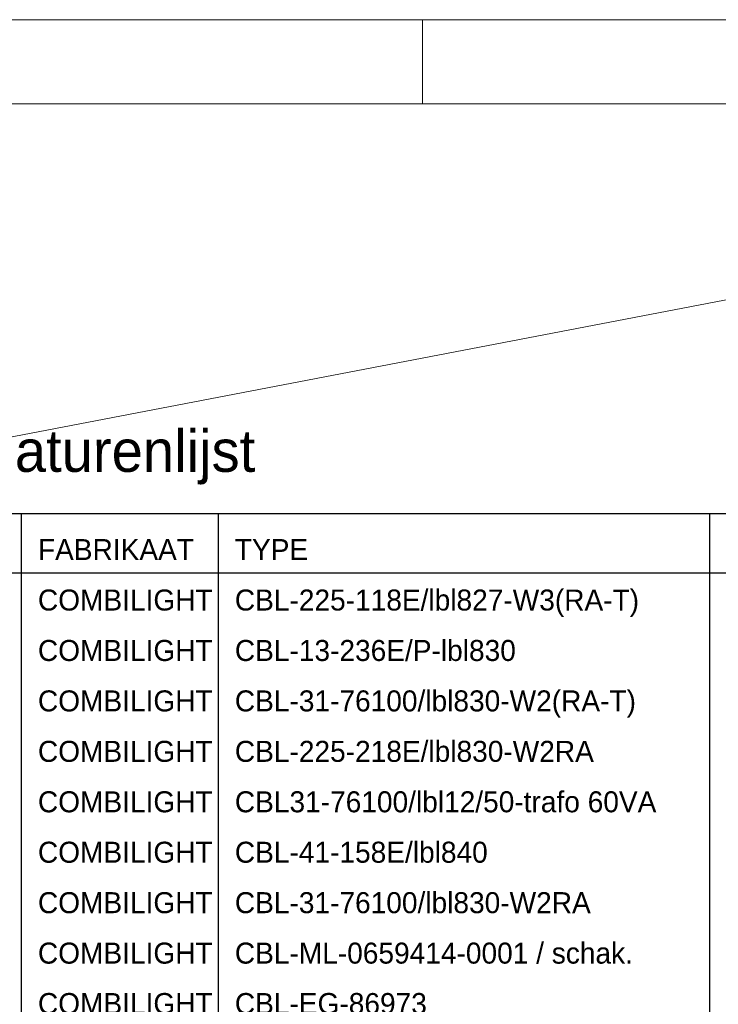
# Model space of a CAD drawing. Header units: millimetres. Extents: x 84337 to 168437, y -3060 to 56340.
# Tile 83 of 84: x 142642 to 150958, y 44625 to 56340. Entities that reach past the tile are written whole.
import ezdxf

# ---------------------------------------------------------------- set-up
doc = ezdxf.new("R2010")
doc.units = ezdxf.units.MM
for name, color, linetype in [('1', 7, 'Continuous'), ('22', 7, 'Continuous'), ('63', 7, 'Continuous')]:
    doc.layers.add(name, color=color, linetype=linetype)
doc.styles.add('dgn001', font='dgn001.shx')
doc.styles.add('dgn042', font='dgn042.shx')

# ---------------------------------------------------------------- blocks, each defined once
blk = doc.blocks.new('A1')
at = {"layer": '1', "color": 1, "linetype": 'Continuous', "lineweight": 0}
for p, q in [((84100, 59400), (0, 59400)), ((63100, 58400), (63100, 59400))]:
    blk.add_line(p, q, dxfattribs=at)
at = {"layer": '1', "color": 5, "linetype": 'Continuous', "lineweight": 0, "flags": 128}
blk.add_lwpolyline([(1000, 1000), (83100, 1000), (83100, 58400), (1000, 58400), (1000, 1000)], dxfattribs=at)
blk = doc.blocks.new('AnonymousCell52')
at = {"color": 1, "linetype": 'Continuous', "lineweight": 0}
blk.add_blockref('A1', (-42050, -29700), dxfattribs=at)

msp = doc.modelspace()

# ---------------------------------------------------------------- linework, layer by layer
at = {"layer": '22', "color": 3, "linetype": 'Continuous', "lineweight": 30}
for p, q in [((142659.08, 50460.26), (142659.08, 37770.69)), ((145003.3, 50460.26), (145003.3, 37770.69)), ((150851.55, 50460.26), (150851.55, 37770.69)), ((141359.08, 49760.26), (167162.01, 49760.26))]:
    msp.add_line(p, q, dxfattribs=at)
at = {"layer": '22', "color": 3, "linetype": 'Continuous', "lineweight": 30, "flags": 128}
msp.add_lwpolyline([(141359.08, 37770.69), (167162.01, 37770.69), (167162.01, 50460.26), (141359.08, 50460.26), (141359.08, 37770.69)], dxfattribs=at)
at = {"layer": '63', "color": 1, "linetype": 'Continuous', "lineweight": 0}
msp.add_line((138935.19, 50684.49), (168437.47, 56339.79), dxfattribs=at)

# ---------------------------------------------------------------- block references
at = {"color": 1, "linetype": 'Continuous', "lineweight": 0}
msp.add_blockref('AnonymousCell52', (126387.47, 26639.79), dxfattribs=at)

# ---------------------------------------------------------------- texts
at = {"layer": '22', "color": 3, "linetype": 'Continuous', "lineweight": 0, "style": 'dgn042'}
msp.add_text('Armaturenlijst', height=500, dxfattribs=at).set_placement((141359.08, 50960.26))
at = {"layer": '22', "color": 2, "linetype": 'Continuous', "lineweight": 13, "char_height": 249.99, "attachment_point": 1, "line_spacing_factor": 1.440034, "style": 'dgn001'}
for s, insert in [('FABRIKAAT\\PCOMBILIGHT\\PCOMBILIGHT\\PCOMBILIGHT\\PCOMBILIGHT\\PCOMBILIGHT\\PCOMBILIGHT\\PCOMBILIGHT\\PCOMBILIGHT\\PCOMBILIGHT\\PGLAMOX \\PPHILIPS \\P--- \\PPHILIPS\\PPHILIPS\\P \\PETAP\\PETAP\\PETAP\\PETAP', (142859.08, 50160.26)), ('TYPE\\PCBL-225-118E/lbl827-W3(RA-T)\\PCBL-13-236E/P-lbl830\\PCBL-31-76100/lbl830-W2(RA-T)\\PCBL-225-218E/lbl830-W2RA\\PCBL31-76100/lbl12/50-trafo 60VA\\PCBL-41-158E/lbl840\\PCBL-31-76100/lbl830-W2RA\\PCBL-ML-0659414-0001 / schak. \\PCBL-EG-86973\\PGSB 118-B-SUK-TV-OP3 \\PFWC110KP BEVEIL\\P--- \\PTCH329MEL3 \\PTCH328-I\\P \\PK533/8P\\PK643/8P\\PK533/8N\\PKBANVLS', (145203.3, 50160.26))]:
    msp.add_mtext(s, dxfattribs=dict(at, insert=insert))

doc.saveas('drawing.dxf')
